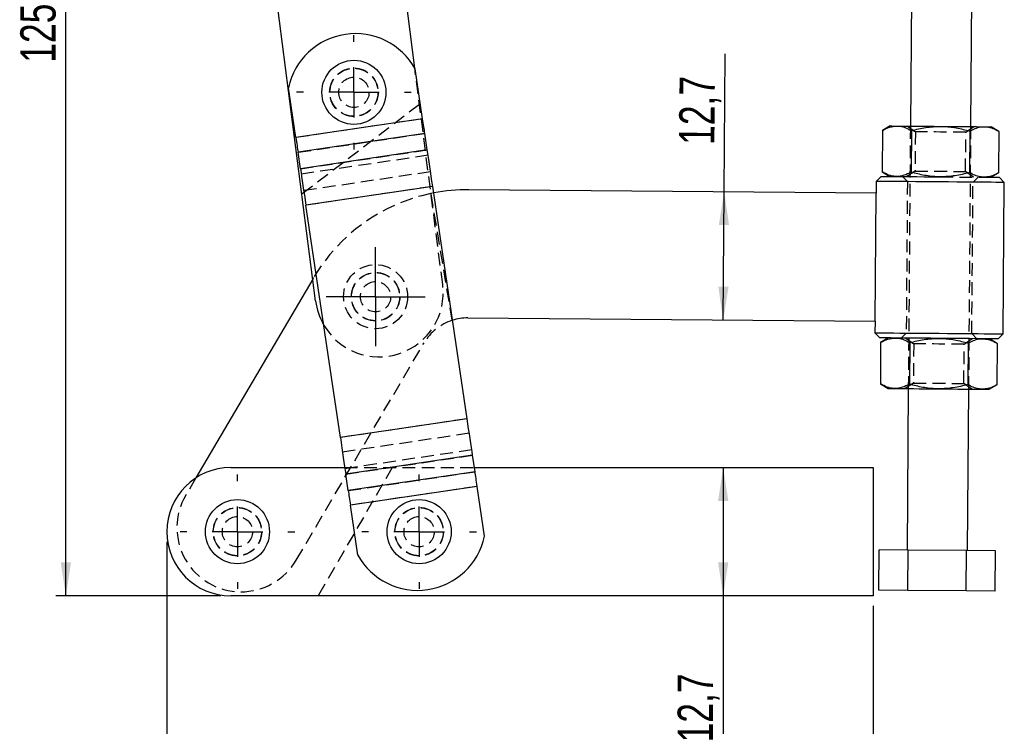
# Model space of a CAD drawing. Extents: x 62 to 368, y 48 to 256.
# Tile 22 of 41: x 62 to 159, y 118 to 188. Entities that reach past the tile are written whole.
import ezdxf

# ---------------------------------------------------------------- set-up
doc = ezdxf.new("R2010")
doc.units = 0
doc.linetypes.add('HIDDEN', pattern=[1.905, 1.27, -0.635])
doc.layers.get('0').update_dxf_attribs({"linetype": 'CONTINUOUS'})
doc.layers.add('FORMATO', color=179, linetype='CONTINUOUS')
doc.styles.add('SLDTEXTSTYLE0', font='TXT', dxfattribs={"width": 0.75})
doc.dimstyles.new('SLDDIMSTYLE0', dxfattribs={"dimtxt": 3.5, "dimasz": 3.302, "dimexe": 0, "dimexo": 0.0625, "dimgap": 0.875, "dimtad": 1, "dimdec": 1, "dimrnd": 1e-09, "dimzin": 12, "dimtxsty": 'SLDTEXTSTYLE0', "dimsah": 1, "dimcen": 0.09, "dimazin": 3, "dimtfac": 1, "dimtofl": 0, "dimtmove": 0, "dimatfit": 3, "dimtolj": 1, "dimtzin": 12})
doc.dimstyles.new('SLDDIMSTYLE1', dxfattribs={"dimtxt": 3.5, "dimasz": 3.302, "dimexe": 0, "dimexo": 0.0625, "dimgap": 0.875, "dimtad": 1, "dimdec": 3, "dimrnd": 1e-09, "dimzin": 12, "dimtxsty": 'SLDTEXTSTYLE0', "dimsah": 1, "dimcen": 0.09, "dimazin": 3, "dimtfac": 1, "dimtdec": 3, "dimtofl": 0, "dimtmove": 0, "dimatfit": 3, "dimtolj": 1, "dimtzin": 12})
doc.dimstyles.new('SLDDIMSTYLE2', dxfattribs={"dimtxt": 3.5, "dimasz": 3.302, "dimexe": 0, "dimexo": 0.0625, "dimgap": 0.875, "dimtad": 1, "dimdec": 0, "dimrnd": 1e-09, "dimzin": 12, "dimtxsty": 'SLDTEXTSTYLE0', "dimsah": 1, "dimcen": 0.09, "dimazin": 3, "dimtfac": 1, "dimtdec": 0, "dimtofl": 0, "dimtmove": 0, "dimatfit": 3, "dimtolj": 1, "dimtzin": 12})

# ---------------------------------------------------------------- blocks, each defined once
blk = doc.blocks.new('_D')
at = {"layer": 'FORMATO'}
for p, q in [((131.625, 143.802), (131.625, 131.102)), ((131.625, 131.102), (131.625, 116.576))]:
    blk.add_line(p, q, dxfattribs=at)
for points in [[(131.625, 143.802), (131.117, 140.5), (132.133, 140.5)], [(131.625, 131.102), (132.133, 134.404), (131.117, 134.404)]]:
    blk.add_solid(points, dxfattribs=at)
at = {"layer": 'FORMATO', "insert": (127.113, 116.576), "char_height": 3.5, "attachment_point": 1, "rotation": 90, "style": 'SLDTEXTSTYLE0'}
blk.add_mtext('12,7', dxfattribs=at)
blk = doc.blocks.new('_D_1')
at = {"layer": 'FORMATO'}
for p, q in [((131.726, 171.119), (131.835, 184.796)), ((131.625, 158.42), (131.726, 171.119))]:
    blk.add_line(p, q, dxfattribs=at)
for points in [[(131.726, 171.119), (131.192, 167.822), (132.208, 167.814)], [(131.625, 158.42), (132.16, 161.718), (131.144, 161.726)]]:
    blk.add_solid(points, dxfattribs=at)
at = {"layer": 'FORMATO', "insert": (127.252, 175.781), "char_height": 3.5, "attachment_point": 1, "rotation": 89.54451, "style": 'SLDTEXTSTYLE0'}
blk.add_mtext('12,7', dxfattribs=at)
blk = doc.blocks.new('_D_2')
at = {"layer": 'FORMATO'}
for p, q in [((76.499, 136.452), (76.499, 108.002)), ((146.499, 130.102), (146.499, 108.002)), ((146.499, 109.002), (76.499, 109.002))]:
    blk.add_line(p, q, dxfattribs=at)
for points in [[(76.499, 109.002), (79.801, 108.494), (79.801, 109.51)], [(146.499, 109.002), (143.197, 109.51), (143.197, 108.494)]]:
    blk.add_solid(points, dxfattribs=at)
at = {"layer": 'FORMATO', "insert": (108.998, 113.514), "char_height": 3.5, "attachment_point": 1, "style": 'SLDTEXTSTYLE0'}
blk.add_mtext('70', dxfattribs=at)
blk = doc.blocks.new('_D_3')
at = {"layer": 'FORMATO'}
for p, q in [((84.498, 256.359), (65.499, 256.359)), ((66.499, 131.102), (66.499, 256.359)), ((81.849, 131.102), (65.499, 131.102))]:
    blk.add_line(p, q, dxfattribs=at)
for points in [[(66.499, 256.359), (65.991, 253.057), (67.007, 253.057)], [(66.499, 131.102), (67.007, 134.404), (65.991, 134.404)]]:
    blk.add_solid(points, dxfattribs=at)
at = {"layer": 'FORMATO', "insert": (61.988, 183.901), "char_height": 3.5, "attachment_point": 1, "rotation": 90, "style": 'SLDTEXTSTYLE0'}
blk.add_mtext('125', dxfattribs=at)
blk = doc.blocks.new('SW_CENTERMARKSYMBOL_0')
at = {"layer": 'FORMATO', "color": 0}
for p, q in [((0, 5), (0, 5.675)), ((0, 0), (0, 2.5)), ((-5, 0), (-5.675, 0)), ((0, 0), (-2.5, 0)), ((0, 0), (0, -2.5)), ((0, 0), (2.5, 0)), ((5, 0), (5.675, 0)), ((0, -5), (0, -5.675))]:
    blk.add_line(p, q, dxfattribs=at)
blk = doc.blocks.new('SW_CENTERMARKSYMBOL_1')
at = {"layer": 'FORMATO', "color": 0}
for p, q in [((0, 2.5), (0, 4.9)), ((0, 0), (0, 2.5)), ((-2.5, 0), (-4.9, 0)), ((0, 0), (-2.5, 0)), ((0, 0), (0, -2.5)), ((0, 0), (2.5, 0)), ((2.5, 0), (4.9, 0)), ((0, -2.5), (0, -4.9))]:
    blk.add_line(p, q, dxfattribs=at)
blk = doc.blocks.new('SW_CENTERMARKSYMBOL_2')
at = {"layer": 'FORMATO', "color": 0}
for p, q in [((0, 5), (0, 5.675)), ((0, 0), (0, 2.5)), ((-5, 0), (-5.675, 0)), ((0, 0), (-2.5, 0)), ((0, 0), (0, -2.5)), ((0, 0), (2.5, 0)), ((5, 0), (5.675, 0)), ((0, -5), (0, -5.675))]:
    blk.add_line(p, q, dxfattribs=at)
blk = doc.blocks.new('SW_CENTERMARKSYMBOL_3')
at = {"layer": 'FORMATO', "color": 0}
for p, q in [((0, 5), (0, 5.675)), ((0, 0), (0, 2.5)), ((-5, 0), (-5.675, 0)), ((0, 0), (-2.5, 0)), ((0, 0), (0, -2.5)), ((0, 0), (2.5, 0)), ((5, 0), (5.675, 0)), ((0, -5), (0, -5.675))]:
    blk.add_line(p, q, dxfattribs=at)

msp = doc.modelspace()

# ---------------------------------------------------------------- linework, layer by layer
at = {"color": 7, "linetype": 'CONTINUOUS'}
for p, q in [((101.07, 183.3733), (99.2747, 197.2941)), ((91.2389, 160.3125), (86.679, 195.6697)), ((150.3099, 195.1225), (150.1708, 177.6231)), ((156.1706, 177.5754), (156.3097, 195.0748)), ((101.8497, 178.3504), (101.1166, 183.2906)), ((89.2873, 176.4862), (88.5542, 181.4264)), ((101.8497, 178.3504), (89.2873, 176.4862)), ((148.1709, 177.639), (147.3938, 177.1985)), ((158.9405, 177.1067), (158.1706, 177.5595)), ((102.0644, 176.9035), (89.502, 175.0393)), ((102.3073, 175.2672), (102.0644, 176.9035)), ((147.3938, 177.1985), (147.3612, 173.0918)), ((150.2805, 177.1756), (150.2479, 173.0689)), ((156.0538, 177.1297), (156.0212, 173.023)), ((158.9405, 177.1067), (158.9078, 173)), ((89.7448, 173.4029), (89.502, 175.0393)), ((102.3073, 175.2672), (89.7448, 173.4029)), ((147.3612, 173.0918), (148.1311, 172.6391)), ((158.1308, 172.5596), (158.9078, 173)), ((146.7772, 172.1499), (146.7681, 170.9999)), ((147.2812, 172.6459), (146.7772, 172.1499)), ((159.4768, 172.0489), (158.9808, 172.5529)), ((159.3576, 157.0494), (159.4768, 172.0489)), ((102.844, 171.65), (90.2816, 169.7858)), ((106.2584, 148.6412), (102.844, 171.65)), ((146.7681, 170.9999), (106.4339, 171.3206)), ((146.6671, 158.3003), (146.7681, 170.9999)), ((93.696, 146.777), (90.2816, 169.7858)), ((90.9611, 162.4664), (79.3797, 142.7701)), ((106.333, 158.621), (146.6671, 158.3003)), ((146.6671, 158.3003), (146.658, 157.1503)), ((146.658, 157.1503), (147.154, 156.6464)), ((147.2269, 156.1992), (147.1943, 152.0925)), ((148.0039, 156.6396), (147.2269, 156.1992)), ((150.1136, 156.1763), (150.0809, 152.0695)), ((155.8869, 156.1304), (155.8542, 152.0236)), ((158.7735, 156.1074), (158.0036, 156.5601)), ((158.7735, 156.1074), (158.7409, 152.0007)), ((158.8536, 156.5534), (159.3576, 157.0494)), ((147.1943, 152.0925), (147.9642, 151.6398)), ((149.9641, 151.6239), (149.8369, 135.6244)), ((155.8367, 135.5767), (155.9639, 151.5762)), ((157.9639, 151.5603), (158.7409, 152.0007)), ((106.2584, 148.6412), (93.696, 146.777)), ((106.7952, 145.0241), (94.2328, 143.1598)), ((107.038, 143.3877), (106.7952, 145.0241)), ((82.8494, 143.8018), (94.1375, 143.8018)), ((106.9766, 143.8018), (146.4994, 143.8018)), ((146.4994, 143.8018), (146.4994, 131.1018)), ((94.4756, 141.5235), (94.2328, 143.1598)), ((107.038, 143.3877), (94.4756, 141.5235)), ((107.2527, 141.9408), (94.6903, 140.0766)), ((107.9859, 137.0006), (107.2527, 141.9408)), ((95.4234, 135.1364), (94.6903, 140.0766)), ((147.0317, 131.6466), (147.0635, 135.6464)), ((149.9502, 135.6235), (147.0635, 135.6464)), ((149.9184, 131.6236), (149.9502, 135.6235)), ((155.7235, 135.5776), (149.9502, 135.6235)), ((155.6917, 131.5777), (155.7235, 135.5776)), ((158.6102, 135.5546), (155.7235, 135.5776)), ((158.5784, 131.5548), (158.6102, 135.5546)), ((146.4994, 131.1018), (82.8494, 131.1018)), ((149.9184, 131.6236), (147.0317, 131.6466)), ((155.6917, 131.5777), (149.9184, 131.6236)), ((158.5784, 131.5548), (155.6917, 131.5777))]:
    msp.add_line(p, q, dxfattribs=at)
at = {"color": 7, "linetype": 'HIDDEN'}
for p, q in [((103.8346, 161.9369), (101.07, 183.3733)), ((101.5345, 179.7716), (89.8767, 170.875)), ((101.8497, 178.3504), (89.2873, 176.4862)), ((149.8751, 177.6254), (150.6664, 177.0619)), ((150.1708, 177.6231), (149.9641, 151.6239)), ((155.6662, 177.0222), (156.4663, 177.573)), ((155.9639, 151.5762), (156.1706, 177.5754)), ((89.502, 175.0393), (102.0644, 176.9035)), ((150.6664, 177.0619), (150.6355, 173.1764)), ((155.6353, 173.1366), (155.6662, 177.0222)), ((89.7448, 173.4029), (102.3073, 175.2672)), ((102.3865, 174.7332), (89.8241, 172.869)), ((102.6293, 173.0969), (90.0669, 171.2327)), ((150.6355, 173.1764), (149.8354, 172.6256)), ((156.4266, 172.5732), (155.6353, 173.1366)), ((149.3811, 172.6292), (149.8771, 172.1252)), ((149.8771, 172.1252), (149.7579, 157.1257)), ((156.2576, 157.074), (156.3769, 172.0735)), ((156.3769, 172.0735), (156.8809, 172.5696)), ((102.844, 171.65), (90.2816, 169.7858)), ((102.9404, 171.0007), (102.6726, 170.9469)), ((104.7843, 158.388), (102.6726, 170.9469)), ((91.0354, 162.5927), (90.9611, 162.4664)), ((149.7579, 157.1257), (149.2539, 156.6297)), ((156.7537, 156.5701), (156.2576, 157.074)), ((89.3264, 134.6304), (101.9831, 156.1555)), ((149.7082, 156.6261), (150.4994, 156.0626)), ((155.4993, 156.0229), (156.2994, 156.5737)), ((150.4994, 156.0626), (150.4685, 152.177)), ((155.4684, 152.1373), (155.4993, 156.0229)), ((150.4685, 152.177), (149.6684, 151.6262)), ((156.2596, 151.5738), (155.4684, 152.1373)), ((106.2584, 148.6412), (93.696, 146.777)), ((106.4731, 147.1943), (93.9107, 145.3301)), ((106.716, 145.558), (94.1535, 143.6938)), ((94.2328, 143.1598), (106.7952, 145.0241)), ((98.8317, 143.8018), (91.4994, 131.1018)), ((94.1375, 143.8018), (106.9766, 143.8018)), ((79.3797, 142.7701), (78.3787, 141.0676)), ((94.4756, 141.5235), (107.038, 143.3877)), ((107.2527, 141.9408), (94.6903, 140.0766))]:
    msp.add_line(p, q, dxfattribs=at)
at = {"color": 7, "linetype": 'CONTINUOUS', "flags": 128}
for points in [[(102.0644, 176.9035), (102.0428, 177.0492), (102.0192, 177.2086), (101.9937, 177.3799), (101.9668, 177.5615), (101.9386, 177.7514), (101.9095, 177.9475), (101.8798, 178.1479), (101.8497, 178.3504)], [(148.1709, 177.639), (148.2137, 177.6386), (148.3412, 177.6376), (148.5515, 177.6359), (148.8407, 177.6336)], [(148.8407, 177.6336), (149.2041, 177.6307), (149.6353, 177.6273), (150.127, 177.6234), (150.6708, 177.6191), (151.2574, 177.6144), (151.8767, 177.6095), (152.5181, 177.6044), (153.1707, 177.5992)], [(153.1707, 177.5992), (153.8233, 177.594), (154.4648, 177.5889), (155.0841, 177.584), (155.6706, 177.5793), (156.2144, 177.575), (156.7061, 177.5711), (157.1374, 177.5677), (157.5007, 177.5648)], [(157.5007, 177.5648), (157.79, 177.5625), (158.0002, 177.5608), (158.1278, 177.5598), (158.1706, 177.5595)], [(89.2873, 176.4862), (89.3173, 176.2837), (89.3471, 176.0833), (89.3762, 175.8871), (89.4044, 175.6973), (89.4313, 175.5157), (89.4567, 175.3444), (89.4804, 175.185), (89.502, 175.0393)], [(102.844, 171.65), (102.7689, 172.1562), (102.6946, 172.6572), (102.6218, 173.1475), (102.5514, 173.6221), (102.484, 174.076), (102.4204, 174.5045), (102.3613, 174.9029), (102.3073, 175.2672)], [(89.7448, 173.4029), (89.7989, 173.0387), (89.858, 172.6403), (89.9216, 172.2118), (89.9889, 171.7579), (90.0594, 171.2833), (90.1321, 170.793), (90.2065, 170.292), (90.2816, 169.7858)], [(153.127, 172.0994), (152.2982, 172.106), (151.4835, 172.1124), (150.697, 172.1187), (149.9521, 172.1246), (149.2615, 172.1301), (148.637, 172.1351), (148.0894, 172.1394), (147.6279, 172.1431), (147.2605, 172.146), (146.9936, 172.1481), (146.8315, 172.1494), (146.7772, 172.1499)], [(147.2812, 172.6459), (147.2948, 172.6458), (147.4035, 172.6449), (147.6189, 172.6432), (147.937, 172.6407), (148.3519, 172.6374), (148.8557, 172.6334), (149.4392, 172.6287), (150.0915, 172.6235), (150.8004, 172.6179), (151.5527, 172.6119), (152.3344, 172.6057), (153.131, 172.5994)], [(159.4768, 172.0489), (159.4225, 172.0493), (159.2604, 172.0506), (158.9934, 172.0527), (158.6261, 172.0557), (158.1646, 172.0593), (157.617, 172.0637), (156.9925, 172.0687), (156.3019, 172.0741), (155.557, 172.0801), (154.7704, 172.0863), (153.9558, 172.0928), (153.127, 172.0994)], [(157.4741, 172.5648), (157.9101, 172.5614), (158.3249, 172.5581), (158.643, 172.5555), (158.8584, 172.5538), (158.9671, 172.553), (158.9808, 172.5529)], [(146.658, 157.1503), (146.7123, 157.1499), (146.8743, 157.1486), (147.1413, 157.1465), (147.5087, 157.1436), (147.9701, 157.1399), (148.5178, 157.1356), (149.1422, 157.1306), (149.8329, 157.1251), (150.5778, 157.1192), (151.3643, 157.1129), (152.1789, 157.1064), (153.0078, 157.0999)], [(153.0078, 157.0999), (153.8366, 157.0933), (154.6512, 157.0868), (155.4377, 157.0805), (156.1826, 157.0746), (156.8733, 157.0691), (157.4977, 157.0642), (158.0454, 157.0598), (158.5068, 157.0561), (158.8742, 157.0532), (159.1412, 157.0511), (159.3032, 157.0498), (159.3576, 157.0494)], [(153.0038, 156.5999), (152.2072, 156.6062), (151.4255, 156.6124), (150.6732, 156.6184), (149.9643, 156.624), (149.312, 156.6292), (148.7285, 156.6339), (148.2247, 156.6379), (147.8098, 156.6412), (147.4917, 156.6437), (147.2763, 156.6454), (147.1676, 156.6463), (147.154, 156.6464)], [(158.8536, 156.5534), (158.84, 156.5535), (158.7312, 156.5543), (158.5158, 156.5561), (158.1977, 156.5586), (157.7829, 156.5619), (157.279, 156.5659), (156.6955, 156.5705), (156.0432, 156.5757), (155.3343, 156.5813), (154.582, 156.5873), (153.8003, 156.5935), (153.0038, 156.5999)], [(147.9642, 151.6398), (148.007, 151.6394), (148.1346, 151.6384), (148.3448, 151.6368), (148.634, 151.6345)], [(148.634, 151.6345), (148.9974, 151.6316), (149.4286, 151.6281), (149.9203, 151.6242), (150.4641, 151.6199), (151.0507, 151.6152), (151.67, 151.6103), (152.3114, 151.6052), (152.964, 151.6)], [(152.964, 151.6), (153.6166, 151.5948), (154.2581, 151.5897), (154.8774, 151.5848), (155.464, 151.5802), (156.0077, 151.5758), (156.4994, 151.5719), (156.9307, 151.5685), (157.294, 151.5656)], [(157.294, 151.5656), (157.5833, 151.5633), (157.7935, 151.5616), (157.9211, 151.5606), (157.9639, 151.5603)], [(106.7952, 145.0241), (106.7412, 145.3883), (106.682, 145.7867), (106.6185, 146.2152), (106.5511, 146.6691), (106.4807, 147.1437), (106.4079, 147.634), (106.3336, 148.135), (106.2584, 148.6412)], [(93.696, 146.777), (93.7711, 146.2707), (93.8455, 145.7698), (93.9182, 145.2795), (93.9887, 144.8048), (94.056, 144.3509), (94.1196, 143.9225), (94.1787, 143.5241), (94.2328, 143.1598)], [(107.2527, 141.9408), (107.2227, 142.1433), (107.193, 142.3437), (107.1639, 142.5398), (107.1357, 142.7297), (107.1087, 142.9113), (107.0833, 143.0826), (107.0597, 143.242), (107.038, 143.3877)], [(94.4756, 141.5235), (94.4972, 141.3778), (94.5209, 141.2184), (94.5463, 141.047), (94.5732, 140.8655), (94.6014, 140.6756), (94.6305, 140.4795), (94.6603, 140.2791), (94.6903, 140.0766)]]:
    msp.add_lwpolyline(points, dxfattribs=at)
at = {"color": 7, "linetype": 'HIDDEN', "flags": 128}
for points in [[(155.6662, 177.0222), (155.6525, 177.0223), (155.5439, 177.0232), (155.3313, 177.0249), (155.0241, 177.0273), (154.6357, 177.0304), (154.1831, 177.034), (153.6861, 177.0379), (153.1663, 177.0421), (152.6465, 177.0462), (152.1495, 177.0501), (151.6969, 177.0537), (151.3085, 177.0568), (151.0013, 177.0593), (150.7887, 177.061), (150.6801, 177.0618), (150.6664, 177.0619)], [(150.6355, 173.1764), (150.6492, 173.1763), (150.7578, 173.1754), (150.9704, 173.1737), (151.2776, 173.1713), (151.666, 173.1682), (152.1186, 173.1646), (152.6156, 173.1606), (153.1354, 173.1565), (153.6552, 173.1524), (154.1522, 173.1484), (154.6048, 173.1448), (154.9932, 173.1417), (155.3004, 173.1393)], [(155.3004, 173.1393), (155.513, 173.1376), (155.6216, 173.1367), (155.6353, 173.1366)], [(153.131, 172.5994), (153.7836, 172.5942), (154.425, 172.5891), (155.0443, 172.5842), (155.6309, 172.5795), (156.1747, 172.5752), (156.6664, 172.5713), (157.0976, 172.5678), (157.461, 172.5649)], [(155.4993, 156.0229), (155.4856, 156.023), (155.3769, 156.0238), (155.1643, 156.0255), (154.8572, 156.028), (154.4688, 156.031), (154.0162, 156.0346), (153.5191, 156.0386), (152.9994, 156.0427), (152.4796, 156.0469), (151.9825, 156.0508), (151.5299, 156.0544), (151.1415, 156.0575), (150.8344, 156.0599), (150.6218, 156.0616), (150.5131, 156.0625), (150.4994, 156.0626)], [(150.4685, 152.177), (150.4822, 152.1769), (150.5909, 152.1761), (150.8035, 152.1744), (151.1107, 152.1719), (151.499, 152.1689), (151.9517, 152.1653), (152.4487, 152.1613), (152.9685, 152.1572), (153.4882, 152.153), (153.9853, 152.1491), (154.4379, 152.1455), (154.8263, 152.1424), (155.1335, 152.14)], [(155.1335, 152.14), (155.346, 152.1383), (155.4547, 152.1374), (155.4684, 152.1373)]]:
    msp.add_lwpolyline(points, dxfattribs=at)
at = {"color": 7, "linetype": 'CONTINUOUS'}
for centre in [(95.0407, 180.9752), (83.4994, 137.4518), (101.4994, 137.4518)]:
    msp.add_circle(centre, 3.175, dxfattribs=at)
at = {"color": 7, "linetype": 'HIDDEN'}
for centre, radius in [((95.0407, 180.9752), 2.4), ((95.0407, 180.9752), 2.4), ((95.0407, 180.9752), 2.3812), ((95.0407, 180.9752), 1.5), ((97.1848, 160.7264), 3.175), ((97.1848, 160.7264), 2.4), ((97.1848, 160.7264), 2.3812), ((97.1848, 160.7264), 1.5), ((83.4994, 137.4518), 2.4), ((83.4994, 137.4518), 2.4), ((83.4994, 137.4518), 2.3812), ((101.4994, 137.4518), 2.4), ((101.4994, 137.4518), 2.3812), ((83.4994, 137.4518), 1.5), ((101.4994, 137.4518), 1.5)]:
    msp.add_circle(centre, radius, dxfattribs=at)
at = {"color": 7, "linetype": 'CONTINUOUS'}
for centre, radius, start, end in [((95.1851, 180.0022), 6.7821, 29.003642, 167.878069), ((106.2932, 153.6211), 17.7, 89.544513, 100.919228), ((97.5368, 161.1247), 6.35, 187.348716, 210.012489), ((106.2932, 153.6211), 5, 89.544513, 107.564825), ((82.8494, 137.4518), 6.35, 90, 270), ((101.355, 138.4248), 6.7821, 209.003642, 347.878069)]:
    msp.add_arc(centre, radius, start, end, dxfattribs=at)
at = {"color": 7, "linetype": 'HIDDEN'}
for centre, radius, start, end in [((106.2932, 153.6211), 17.7, 101.803331, 149.544513), ((97.5368, 161.1247), 6.35, 210.012489, 7.348716), ((106.2932, 153.6211), 5, 107.564825, 149.544513), ((83.8525, 137.849), 6.35, 149.544513, 329.544513)]:
    msp.add_arc(centre, radius, start, end, dxfattribs=at)
at = {"color": 7, "linetype": 'CONTINUOUS'}
for points, knots in [([(147.3938, 177.1985), (147.6292, 177.3215), (148.1044, 177.5696), (148.5938, 177.6122), (148.8407, 177.6336)], [0, 0, 0, 0, 0.4954581, 1, 1, 1, 1]), ([(148.8407, 177.6336), (148.8749, 177.6328), (149.134, 177.6267), (149.6217, 177.5253), (150.0596, 177.2929), (150.2805, 177.1756)], [0, 0, 0, 0, 0.0700629, 0.5307701, 1, 1, 1, 1]), ([(150.2805, 177.1756), (150.7503, 177.2967), (151.6985, 177.5411), (152.677, 177.5797), (153.1707, 177.5992)], [0, 0, 0, 0, 0.49545737, 1, 1, 1, 1]), ([(153.1707, 177.5992), (153.2391, 177.5981), (153.7572, 177.59), (154.7334, 177.4847), (155.611, 177.2487), (156.0538, 177.1297)], [0, 0, 0, 0, 0.07006177, 0.53076969, 1, 1, 1, 1]), ([(156.0538, 177.1297), (156.2315, 177.2221), (156.5886, 177.4076), (157.0746, 177.5463), (157.38, 177.5596), (157.5007, 177.5648)], [0, 0, 0, 0, 0.3747931, 0.752996, 1, 1, 1, 1]), ([(157.5007, 177.5648), (157.6872, 177.5489), (158.063, 177.5169), (158.5428, 177.328), (158.8325, 177.1668), (158.9405, 177.1067)], [0, 0, 0, 0, 0.3821181, 0.7697649, 1, 1, 1, 1]), ([(148.801, 172.6338), (148.7668, 172.6346), (148.5077, 172.6407), (148.02, 172.7421), (147.5821, 172.9745), (147.3612, 173.0918)], [0, 0, 0, 0, 0.0700629, 0.53077025, 1, 1, 1, 1]), ([(150.2479, 173.0689), (150.0125, 172.9459), (149.5374, 172.6978), (149.0479, 172.6552), (148.801, 172.6338)], [0, 0, 0, 0, 0.4954569, 1, 1, 1, 1]), ([(153.131, 172.5994), (153.0626, 172.6004), (152.5445, 172.6086), (151.5683, 172.7139), (150.6907, 172.9498), (150.2479, 173.0689)], [0, 0, 0, 0, 0.0700641, 0.5307709, 1, 1, 1, 1]), ([(156.0212, 173.023), (155.5514, 172.9019), (154.6032, 172.6575), (153.6247, 172.6189), (153.131, 172.5994)], [0, 0, 0, 0, 0.4954585, 1, 1, 1, 1]), ([(157.461, 172.5649), (157.3404, 172.5721), (157.037, 172.5901), (156.5532, 172.7358), (156.1992, 172.9269), (156.0212, 173.023)], [0, 0, 0, 0, 0.2470038, 0.6214752, 1, 1, 1, 1]), ([(158.9078, 173), (158.7989, 172.9417), (158.5092, 172.7864), (158.0265, 172.6046), (157.6503, 172.5782), (157.461, 172.5649)], [0, 0, 0, 0, 0.2302358, 0.6126668, 1, 1, 1, 1]), ([(147.2269, 156.1992), (147.4623, 156.3222), (147.9374, 156.5703), (148.4268, 156.6128), (148.6738, 156.6343)], [0, 0, 0, 0, 0.49545697, 1, 1, 1, 1]), ([(148.6738, 156.6343), (148.708, 156.6335), (148.967, 156.6274), (149.4547, 156.526), (149.8926, 156.2935), (150.1136, 156.1763)], [0, 0, 0, 0, 0.0700629, 0.5307702, 1, 1, 1, 1]), ([(150.1136, 156.1763), (150.5834, 156.2973), (151.5316, 156.5417), (152.5101, 156.5804), (153.0038, 156.5999)], [0, 0, 0, 0, 0.4954586, 1, 1, 1, 1]), ([(153.0038, 156.5999), (153.0722, 156.5988), (153.5903, 156.5906), (154.5665, 156.4853), (155.4441, 156.2494), (155.8869, 156.1304)], [0, 0, 0, 0, 0.0700616, 0.530771, 1, 1, 1, 1]), ([(155.8869, 156.1304), (156.0646, 156.2227), (156.4216, 156.4083), (156.9077, 156.547), (157.2131, 156.5602), (157.3338, 156.5654)], [0, 0, 0, 0, 0.3747923, 0.7529957, 1, 1, 1, 1]), ([(157.3338, 156.5654), (157.5203, 156.5495), (157.8961, 156.5175), (158.3759, 156.3287), (158.6656, 156.1675), (158.7735, 156.1074)], [0, 0, 0, 0, 0.382118, 0.7697646, 1, 1, 1, 1]), ([(148.634, 151.6345), (148.5998, 151.6353), (148.3408, 151.6414), (147.8531, 151.7428), (147.4152, 151.9752), (147.1943, 152.0925)], [0, 0, 0, 0, 0.0700629, 0.5307702, 1, 1, 1, 1]), ([(150.0809, 152.0695), (149.8455, 151.9466), (149.3704, 151.6984), (148.881, 151.6559), (148.634, 151.6345)], [0, 0, 0, 0, 0.4954581, 1, 1, 1, 1]), ([(152.964, 151.6), (152.8956, 151.6011), (152.3775, 151.6093), (151.4013, 151.7146), (150.5237, 151.9505), (150.0809, 152.0695)], [0, 0, 0, 0, 0.0700618, 0.5307697, 1, 1, 1, 1]), ([(155.8542, 152.0236), (155.3844, 151.9026), (154.4362, 151.6582), (153.4577, 151.6195), (152.964, 151.6)], [0, 0, 0, 0, 0.4954573, 1, 1, 1, 1]), ([(157.294, 151.5656), (157.1735, 151.5728), (156.8701, 151.5907), (156.3863, 151.7365), (156.0322, 151.9276), (155.8542, 152.0236)], [0, 0, 0, 0, 0.24700495, 0.62147643, 1, 1, 1, 1]), ([(158.7409, 152.0007), (158.632, 151.9424), (158.3422, 151.7871), (157.8596, 151.6053), (157.4833, 151.5789), (157.294, 151.5656)], [0, 0, 0, 0, 0.2302372, 0.612668, 1, 1, 1, 1])]:
    msp.add_open_spline(points, degree=3, knots=knots, dxfattribs=at)

# ---------------------------------------------------------------- block references
at = {"layer": 'FORMATO'}
for name, p in [('SW_CENTERMARKSYMBOL_0', (95.0407, 180.9752)), ('SW_CENTERMARKSYMBOL_1', (97.1848, 160.7264)), ('SW_CENTERMARKSYMBOL_3', (83.4994, 137.4518)), ('SW_CENTERMARKSYMBOL_2', (101.4994, 137.4518))]:
    msp.add_blockref(name, p, dxfattribs=at)

# ---------------------------------------------------------------- dimensions: what is measured, and where the dimension line sits
for base, p1, p2, angle, dimstyle, picture, middle in [((66.4994, 256.3587), (82.8494, 131.1018), (85.4977, 256.3587), 90, 'SLDDIMSTYLE2', '_D_3', (66.4994, 187.7798)), ((131.7264, 171.1195), (146.6671, 158.3003), (146.7681, 170.9999), 89.544513, 'SLDDIMSTYLE1', '_D_1', (131.7992, 180.2709)), ((131.625, 131.1018), (146.4994, 143.8018), (146.4994, 131.1018), 90, 'SLDDIMSTYLE0', '_D', (131.625, 121.1018))]:
    dim = msp.add_linear_dim(base=base, p1=p1, p2=p2, angle=angle, dimstyle=dimstyle, dxfattribs=at)
    dim.commit()
    dim.dimension.update_dxf_attribs({"geometry": picture, "text_midpoint": middle, "dimtype": 160})
dim = msp.add_linear_dim(base=(76.4994, 109.0021), p1=(146.4994, 131.1018), p2=(76.4994, 137.4518), dimstyle='SLDDIMSTYLE1', dxfattribs=at)
dim.commit()
dim.dimension.update_dxf_attribs({"geometry": '_D_2', "text_midpoint": (111.584, 109.0021), "dimtype": 160})

doc.saveas('drawing.dxf')
